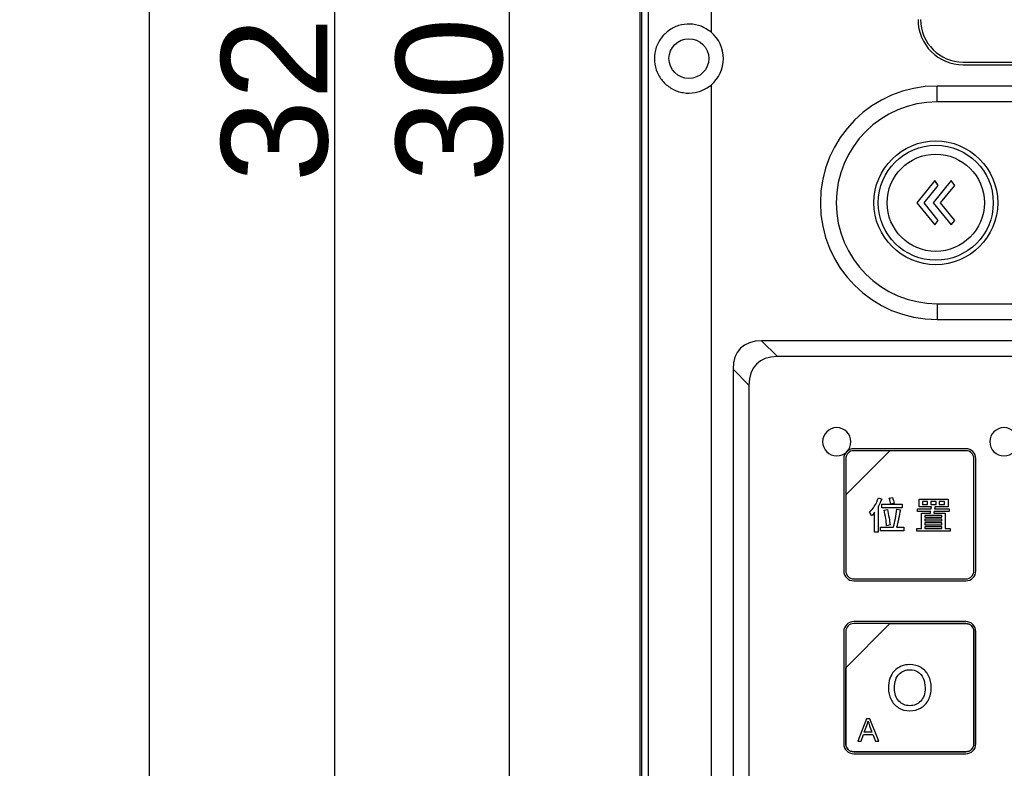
# Model space of a CAD drawing. Header units: millimetres. Extents: x 7180 to 8943, y -2677 to -1782.
# Tile 49 of 101: x 7180 to 7291, y -2176 to -2091. Entities that reach past the tile are written whole.
import ezdxf

# ---------------------------------------------------------------- set-up
doc = ezdxf.new("R2010")
doc.units = ezdxf.units.MM
doc.header["$LTSCALE"] = 3
doc.header["$PDSIZE"] = -1
doc.styles.get("Standard").update_dxf_attribs({"font": 'arial.ttf', "height": 12})
doc.dimstyles.new('ISO-25', dxfattribs={"dimtxt": 12, "dimasz": 6, "dimexe": 0.5, "dimexo": 0.625, "dimtad": 1, "dimdec": 1, "dimdsep": 46, "dimtxsty": 'Standard', "dimcen": 0, "dimclrd": 256, "dimclre": 256, "dimadec": 0, "dimazin": 0, "dimtfac": 1, "dimtdec": 1, "dimtmove": 0, "dimatfit": 3, "dimfxl": 1, "dimlwd": 30, "dimlwe": 30, "dimarcsym": 0})

# ---------------------------------------------------------------- blocks, each defined once
blk = doc.blocks.new('*D299')
at = {"lineweight": 30}
for p, q in [((7254.87, -1941.11), (7234.73, -1941.11)), ((7235.23, -2244.11), (7235.23, -1947.11)), ((7254.87, -2250.11), (7234.73, -2250.11))]:
    blk.add_line(p, q, dxfattribs=at)
for points in [[(7234.23, -1947.11), (7236.23, -1947.11), (7235.23, -1941.11)], [(7234.23, -2244.11), (7236.23, -2244.11), (7235.23, -2250.11)]]:
    blk.add_solid(points)
at = {"layer": 'Defpoints', "color": 0}
for p in [(7235.23, -1941.11), (7255.5, -1941.11), (7255.5, -2250.11)]:
    blk.add_point(p, dxfattribs=at)
at = {"color": 0, "insert": (7228.47, -2095.61), "char_height": 12, "attachment_point": 5, "rotation": 90}
blk.add_mtext('309', dxfattribs=at)
blk = doc.blocks.new('*D301')
at = {"lineweight": 30}
for p, q in [((7251.37, -1935.61), (7214.97, -1935.61)), ((7215.47, -2249.61), (7215.47, -1941.61)), ((7251.37, -2255.61), (7214.97, -2255.61))]:
    blk.add_line(p, q, dxfattribs=at)
for points in [[(7214.47, -1941.61), (7216.47, -1941.61), (7215.47, -1935.61)], [(7214.47, -2249.61), (7216.47, -2249.61), (7215.47, -2255.61)]]:
    blk.add_solid(points)
at = {"layer": 'Defpoints', "color": 0}
for p in [(7215.47, -1935.61), (7252, -1935.61), (7252, -2255.61)]:
    blk.add_point(p, dxfattribs=at)
at = {"color": 0, "insert": (7208.72, -2095.61), "char_height": 12, "attachment_point": 5, "rotation": 90}
blk.add_mtext('320', dxfattribs=at)
blk = doc.blocks.new('*D302')
at = {"lineweight": 30}
for p, q in [((7251.37, -1935.61), (7193.98, -1935.61)), ((7194.48, -1941.61), (7194.48, -2499.61)), ((7251.37, -2505.61), (7193.98, -2505.61))]:
    blk.add_line(p, q, dxfattribs=at)
for points in [[(7193.48, -1941.61), (7195.48, -1941.61), (7194.48, -1935.61)], [(7193.48, -2499.61), (7195.48, -2499.61), (7194.48, -2505.61)]]:
    blk.add_solid(points)
at = {"layer": 'Defpoints', "color": 0}
for p in [(7252, -1935.61), (7194.48, -2505.61), (7252, -2505.61)]:
    blk.add_point(p, dxfattribs=at)
at = {"color": 0, "insert": (7187.72, -2220.61), "char_height": 12, "attachment_point": 5, "rotation": 90}
blk.add_mtext('570', dxfattribs=at)

msp = doc.modelspace()

# ---------------------------------------------------------------- linework, layer by layer
at = {"linetype": 'Continuous', "lineweight": 30}
for p, q in [((7250, -2253.61), (7250, -1937.61)), ((7258, -2060.61), (7258, -2092.62)), ((7286.5, -2096.01), (7463.5, -2096.01)), ((7286.5, -2096.31), (7463.5, -2096.31)), ((7258, -2098.61), (7258, -2245.61)), ((7466.44, -2098.71), (7283.56, -2098.71)), ((7283.56, -2100.5), (7283.56, -2098.71)), ((7466.44, -2100.5), (7283.56, -2100.5)), ((7283.56, -2123.33), (7283.56, -2125.11)), ((7283.56, -2123.33), (7466.44, -2123.33)), ((7283.56, -2125.11), (7466.44, -2125.11)), ((7486.28, -2127.51), (7263.71, -2127.51)), ((7263.71, -2127.51), (7265.5, -2129.3)), ((7484.49, -2129.3), (7265.5, -2129.3)), ((7260.5, -2130.73), (7260.5, -2241.8)), ((7262.28, -2132.52), (7260.5, -2130.73)), ((7262.28, -2132.52), (7262.28, -2240.01))]:
    msp.add_line(p, q, dxfattribs=at)
at = {"linetype": 'Continuous', "lineweight": 30, "flags": 128}
msp.add_lwpolyline([(7250.88, -2060.61), (7250.88, -2062.61), (7250.88, -2070.61), (7250.88, -2102.61), (7250.88, -2230.61), (7250.88, -2241.24), (7250.88, -2252.73), (7250.88, -2252.73)], dxfattribs=at)
at = {"linetype": 'Continuous', "lineweight": 30}
msp.add_circle((7255.5, -2095.61), 2.25, dxfattribs=at)
for centre, radius, start, end in [((7286.5, -2091.21), 5.1, 180, 270), ((7286.5, -2091.21), 4.8, 180, 270), ((7255.5, -2095.61), 3.9, 309.8683, 50.1317), ((7283.56, -2111.91), 13.2, 90, 270), ((7283.56, -2111.91), 11.41, 90, 270)]:
    msp.add_arc(centre, radius, start, end, dxfattribs=at)
for centre in [(7268.27, -2135.29), (7270.06, -2137.08)]:
    msp.add_ellipse(centre, major_axis=(6.93, -6.93), ratio=0.510274, start_param=2.66976, end_param=3.613425, dxfattribs=at)
for points, knots in [([(7250.2, -2253.61), (7250.2, -2252.58), (7250.21, -2250.52), (7250.2, -2246.4), (7250.21, -2231.24), (7250.19, -2168.96), (7250.2, -2108.76), (7250.2, -2060.61)], [0, 0, 0, 0, 0.016007, 0.032056, 0.064133, 0.251696, 1, 1, 1, 1]), ([(7258, -2092.62), (7257.64, -2092.37), (7256.91, -2091.88), (7255.61, -2091.65), (7254.31, -2091.82), (7253.13, -2092.42), (7252.2, -2093.39), (7251.65, -2094.62), (7251.54, -2095.94), (7251.85, -2097.19), (7252.55, -2098.28), (7253.58, -2099.1), (7254.85, -2099.54), (7256.19, -2099.52), (7257.27, -2099.15), (7257.81, -2098.75), (7258, -2098.61)], [0, 0, 0, 0, 0.073123, 0.146253, 0.219342, 0.293647, 0.369574, 0.445312, 0.518447, 0.589378, 0.660986, 0.735271, 0.811387, 0.88683, 0.960529, 1, 1, 1, 1]), ([(7283.41, -2118.91), (7283.41, -2118.91), (7283.41, -2118.91), (7283.41, -2118.91), (7283.41, -2118.91), (7287.26, -2118.91), (7290.41, -2115.76), (7290.41, -2111.91), (7290.41, -2111.91), (7290.41, -2111.91), (7290.41, -2111.91), (7290.41, -2111.91), (7290.41, -2111.91), (7290.41, -2108.06), (7287.26, -2104.91), (7283.41, -2104.91), (7283.41, -2104.91), (7283.41, -2104.91), (7283.41, -2104.91), (7283.41, -2104.91), (7283.41, -2104.91), (7279.56, -2104.91), (7276.41, -2108.06), (7276.41, -2111.91), (7276.41, -2111.91), (7276.41, -2111.91), (7276.41, -2111.91), (7276.41, -2111.91), (7276.41, -2111.91), (7276.41, -2115.76), (7279.56, -2118.91), (7283.41, -2118.91)], [0, 0, 0, 0, 0.111111, 0.111111, 0.111111, 0.111111, 0.222222, 0.222222, 0.222222, 0.222222, 0.333333, 0.333333, 0.333333, 0.333333, 0.444444, 0.444444, 0.444444, 0.444444, 0.555556, 0.555556, 0.555556, 0.555556, 0.666667, 0.666667, 0.666667, 0.666667, 0.777778, 0.777778, 0.777778, 0.777778, 1, 1, 1, 1]), ([(7289.91, -2111.91), (7289.91, -2108.32), (7287, -2105.41), (7283.41, -2105.41), (7283.41, -2105.41), (7279.82, -2105.41), (7276.91, -2108.32), (7276.91, -2111.91), (7276.91, -2111.91), (7276.91, -2115.5), (7279.82, -2118.41), (7283.41, -2118.41), (7283.41, -2118.41), (7287, -2118.41), (7289.91, -2115.5), (7289.91, -2111.91)], [0, 0, 0, 0, 0.2, 0.2, 0.2, 0.2, 0.4, 0.4, 0.4, 0.4, 0.6, 0.6, 0.6, 0.6, 1, 1, 1, 1]), ([(7283.41, -2117.41), (7283.41, -2117.41), (7283.41, -2117.41), (7283.41, -2117.41), (7283.41, -2117.41), (7286.43, -2117.41), (7288.91, -2114.94), (7288.91, -2111.91), (7288.91, -2111.91), (7288.91, -2111.91), (7288.91, -2111.91), (7288.91, -2111.91), (7288.91, -2111.91), (7288.91, -2108.89), (7286.43, -2106.41), (7283.41, -2106.41), (7283.41, -2106.41), (7283.41, -2106.41), (7283.41, -2106.41), (7283.41, -2106.41), (7283.41, -2106.41), (7280.38, -2106.41), (7277.91, -2108.89), (7277.91, -2111.91), (7277.91, -2111.91), (7277.91, -2111.91), (7277.91, -2111.91), (7277.91, -2111.91), (7277.91, -2111.91), (7277.91, -2114.94), (7280.38, -2117.41), (7283.41, -2117.41)], [0, 0, 0, 0, 0.111111, 0.111111, 0.111111, 0.111111, 0.222222, 0.222222, 0.222222, 0.222222, 0.333333, 0.333333, 0.333333, 0.333333, 0.444444, 0.444444, 0.444444, 0.444444, 0.555556, 0.555556, 0.555556, 0.555556, 0.666667, 0.666667, 0.666667, 0.666667, 0.777778, 0.777778, 0.777778, 0.777778, 1, 1, 1, 1]), ([(7283.29, -2114.41), (7283.29, -2114.41), (7281.26, -2111.93), (7281.26, -2111.93), (7281.26, -2111.93), (7281.26, -2111.93), (7283.29, -2109.41), (7283.29, -2109.41), (7283.29, -2109.41), (7283.29, -2109.41), (7283.69, -2109.94), (7283.69, -2109.94), (7283.69, -2109.94), (7283.69, -2109.94), (7282.09, -2111.9), (7282.09, -2111.9), (7282.09, -2111.9), (7282.09, -2111.9), (7283.69, -2113.92), (7283.69, -2113.92), (7283.69, -2113.92), (7283.69, -2113.92), (7283.29, -2114.41), (7283.29, -2114.41)], [0, 0, 0, 0, 0.142857, 0.142857, 0.142857, 0.142857, 0.285714, 0.285714, 0.285714, 0.285714, 0.428571, 0.428571, 0.428571, 0.428571, 0.571429, 0.571429, 0.571429, 0.571429, 0.714286, 0.714286, 0.714286, 0.714286, 1, 1, 1, 1]), ([(7285.16, -2114.41), (7285.16, -2114.41), (7283.12, -2111.93), (7283.12, -2111.93), (7283.12, -2111.93), (7283.12, -2111.93), (7285.16, -2109.41), (7285.16, -2109.41), (7285.16, -2109.41), (7285.16, -2109.41), (7285.55, -2109.94), (7285.55, -2109.94), (7285.55, -2109.94), (7285.55, -2109.94), (7283.95, -2111.9), (7283.95, -2111.9), (7283.95, -2111.9), (7283.95, -2111.9), (7285.55, -2113.92), (7285.55, -2113.92), (7285.55, -2113.92), (7285.55, -2113.92), (7285.16, -2114.41), (7285.16, -2114.41)], [0, 0, 0, 0, 0.142857, 0.142857, 0.142857, 0.142857, 0.285714, 0.285714, 0.285714, 0.285714, 0.428571, 0.428571, 0.428571, 0.428571, 0.571429, 0.571429, 0.571429, 0.571429, 0.714286, 0.714286, 0.714286, 0.714286, 1, 1, 1, 1]), ([(7272.22, -2137.33), (7273.11, -2137.33), (7273.82, -2138.04), (7273.82, -2138.93), (7273.82, -2138.93), (7273.82, -2139.81), (7273.11, -2140.53), (7272.22, -2140.53), (7272.22, -2140.53), (7271.33, -2140.53), (7270.62, -2139.81), (7270.62, -2138.93), (7270.62, -2138.93), (7270.62, -2138.04), (7271.33, -2137.33), (7272.22, -2137.33)], [0, 0, 0, 0, 0.2, 0.2, 0.2, 0.2, 0.4, 0.4, 0.4, 0.4, 0.6, 0.6, 0.6, 0.6, 1, 1, 1, 1]), ([(7291.12, -2137.33), (7292.01, -2137.33), (7292.72, -2138.04), (7292.72, -2138.93), (7292.72, -2138.93), (7292.72, -2139.81), (7292.01, -2140.53), (7291.12, -2140.53), (7291.12, -2140.53), (7290.23, -2140.53), (7289.52, -2139.81), (7289.52, -2138.93), (7289.52, -2138.93), (7289.52, -2138.04), (7290.23, -2137.33), (7291.12, -2137.33)], [0, 0, 0, 0, 0.2, 0.2, 0.2, 0.2, 0.4, 0.4, 0.4, 0.4, 0.6, 0.6, 0.6, 0.6, 1, 1, 1, 1]), ([(7274.13, -2139.71), (7274.13, -2139.71), (7286.82, -2139.71), (7286.82, -2139.71), (7286.82, -2139.71), (7287.44, -2139.71), (7287.94, -2140.22), (7287.94, -2140.83), (7287.94, -2140.83), (7287.94, -2140.83), (7287.94, -2153.53), (7287.94, -2153.53), (7287.94, -2153.53), (7287.94, -2154.15), (7287.44, -2154.65), (7286.82, -2154.65), (7286.82, -2154.65), (7286.82, -2154.65), (7274.13, -2154.65), (7274.13, -2154.65), (7274.13, -2154.65), (7273.51, -2154.65), (7273.01, -2154.15), (7273.01, -2153.53), (7273.01, -2153.53), (7273.01, -2153.53), (7273.01, -2140.83), (7273.01, -2140.83), (7273.01, -2140.83), (7273.01, -2140.22), (7273.51, -2139.71), (7274.13, -2139.71)], [0, 0, 0, 0, 0.111111, 0.111111, 0.111111, 0.111111, 0.222222, 0.222222, 0.222222, 0.222222, 0.333333, 0.333333, 0.333333, 0.333333, 0.444444, 0.444444, 0.444444, 0.444444, 0.555556, 0.555556, 0.555556, 0.555556, 0.666667, 0.666667, 0.666667, 0.666667, 0.777778, 0.777778, 0.777778, 0.777778, 1, 1, 1, 1]), ([(7274.13, -2139.94), (7274.13, -2139.94), (7278.21, -2139.94), (7278.21, -2139.94), (7278.21, -2139.94), (7278.21, -2139.94), (7273.23, -2144.92), (7273.23, -2144.92), (7273.23, -2144.92), (7273.23, -2144.92), (7273.23, -2140.83), (7273.23, -2140.83), (7273.23, -2140.83), (7273.23, -2140.34), (7273.63, -2139.94), (7274.13, -2139.94)], [0, 0, 0, 0, 0.2, 0.2, 0.2, 0.2, 0.4, 0.4, 0.4, 0.4, 0.6, 0.6, 0.6, 0.6, 1, 1, 1, 1]), ([(7278.21, -2139.94), (7278.21, -2139.94), (7278.23, -2139.94), (7278.23, -2139.94), (7278.23, -2139.94), (7278.23, -2139.94), (7286.82, -2139.94), (7286.82, -2139.94), (7286.82, -2139.94), (7287.32, -2139.94), (7287.72, -2140.34), (7287.72, -2140.83), (7287.72, -2140.83), (7287.72, -2140.83), (7287.72, -2153.53), (7287.72, -2153.53), (7287.72, -2153.53), (7287.72, -2154.02), (7287.32, -2154.43), (7286.82, -2154.43), (7286.82, -2154.43), (7286.82, -2154.43), (7274.13, -2154.43), (7274.13, -2154.43), (7274.13, -2154.43), (7273.63, -2154.43), (7273.23, -2154.02), (7273.23, -2153.53), (7273.23, -2153.53), (7273.23, -2153.53), (7273.23, -2145.02), (7273.23, -2145.02), (7273.23, -2145.02), (7273.23, -2145.02), (7273.23, -2144.92), (7273.23, -2144.92), (7273.23, -2144.92), (7273.23, -2144.92), (7278.21, -2139.94), (7278.21, -2139.94)], [0, 0, 0, 0, 0.090909, 0.090909, 0.090909, 0.090909, 0.181818, 0.181818, 0.181818, 0.181818, 0.272727, 0.272727, 0.272727, 0.272727, 0.363636, 0.363636, 0.363636, 0.363636, 0.454545, 0.454545, 0.454545, 0.454545, 0.545455, 0.545455, 0.545455, 0.545455, 0.636364, 0.636364, 0.636364, 0.636364, 0.727273, 0.727273, 0.727273, 0.727273, 0.818182, 0.818182, 0.818182, 0.818182, 1, 1, 1, 1]), ([(7276.93, -2145.28), (7276.71, -2145.9), (7276.33, -2146.52), (7275.93, -2146.91), (7275.93, -2146.91), (7276, -2147), (7276.11, -2147.22), (7276.15, -2147.31), (7276.15, -2147.31), (7276.27, -2147.19), (7276.39, -2147.05), (7276.5, -2146.89), (7276.5, -2146.89), (7276.5, -2146.89), (7276.5, -2149.14), (7276.5, -2149.14), (7276.5, -2149.14), (7276.5, -2149.14), (7276.89, -2149.14), (7276.89, -2149.14), (7276.89, -2149.14), (7276.89, -2149.14), (7276.89, -2146.27), (7276.89, -2146.27), (7276.89, -2146.27), (7277.05, -2145.99), (7277.19, -2145.69), (7277.3, -2145.4), (7277.3, -2145.4), (7277.3, -2145.4), (7276.93, -2145.28), (7276.93, -2145.28)], [0, 0, 0, 0, 0.111111, 0.111111, 0.111111, 0.111111, 0.222222, 0.222222, 0.222222, 0.222222, 0.333333, 0.333333, 0.333333, 0.333333, 0.444444, 0.444444, 0.444444, 0.444444, 0.555556, 0.555556, 0.555556, 0.555556, 0.666667, 0.666667, 0.666667, 0.666667, 0.777778, 0.777778, 0.777778, 0.777778, 1, 1, 1, 1]), ([(7278.72, -2145.87), (7278.68, -2145.69), (7278.59, -2145.43), (7278.51, -2145.22), (7278.51, -2145.22), (7278.51, -2145.22), (7278.14, -2145.31), (7278.14, -2145.31), (7278.14, -2145.31), (7278.22, -2145.53), (7278.3, -2145.81), (7278.33, -2145.98), (7278.33, -2145.98), (7278.33, -2145.98), (7278.72, -2145.87), (7278.72, -2145.87)], [0, 0, 0, 0, 0.2, 0.2, 0.2, 0.2, 0.4, 0.4, 0.4, 0.4, 0.6, 0.6, 0.6, 0.6, 1, 1, 1, 1]), ([(7284.47, -2148.74), (7284.47, -2148.74), (7284.47, -2147.01), (7284.47, -2147.01), (7284.47, -2147.01), (7284.47, -2147.01), (7283.18, -2147.01), (7283.18, -2147.01), (7283.18, -2147.01), (7283.2, -2146.94), (7283.21, -2146.87), (7283.22, -2146.8), (7283.22, -2146.8), (7283.22, -2146.8), (7284.92, -2146.8), (7284.92, -2146.8), (7284.92, -2146.8), (7284.92, -2146.8), (7284.92, -2146.5), (7284.92, -2146.5), (7284.92, -2146.5), (7284.92, -2146.5), (7283.28, -2146.5), (7283.28, -2146.5), (7283.28, -2146.5), (7283.29, -2146.43), (7283.3, -2146.36), (7283.32, -2146.29), (7283.32, -2146.29), (7283.32, -2146.29), (7284.8, -2146.29), (7284.8, -2146.29), (7284.8, -2146.29), (7284.8, -2146.29), (7284.8, -2145.42), (7284.8, -2145.42), (7284.8, -2145.42), (7284.8, -2145.42), (7281.52, -2145.42), (7281.52, -2145.42), (7281.52, -2145.42), (7281.52, -2145.42), (7281.52, -2146.29), (7281.52, -2146.29), (7281.52, -2146.29), (7281.52, -2146.29), (7282.91, -2146.29), (7282.91, -2146.29), (7282.91, -2146.29), (7282.9, -2146.36), (7282.9, -2146.43), (7282.89, -2146.5), (7282.89, -2146.5), (7282.89, -2146.5), (7281.33, -2146.5), (7281.33, -2146.5), (7281.33, -2146.5), (7281.33, -2146.5), (7281.33, -2146.8), (7281.33, -2146.8), (7281.33, -2146.8), (7281.33, -2146.8), (7282.84, -2146.8), (7282.84, -2146.8), (7282.84, -2146.8), (7282.83, -2146.87), (7282.82, -2146.94), (7282.81, -2147.01), (7282.81, -2147.01), (7282.81, -2147.01), (7281.81, -2147.01), (7281.81, -2147.01), (7281.81, -2147.01), (7281.81, -2147.01), (7281.81, -2148.74), (7281.81, -2148.74), (7281.81, -2148.74), (7281.81, -2148.74), (7281.28, -2148.74), (7281.28, -2148.74), (7281.28, -2148.74), (7281.28, -2148.74), (7281.28, -2149.03), (7281.28, -2149.03), (7281.28, -2149.03), (7281.28, -2149.03), (7285.02, -2149.03), (7285.02, -2149.03), (7285.02, -2149.03), (7285.02, -2149.03), (7285.02, -2148.74), (7285.02, -2148.74), (7285.02, -2148.74), (7285.02, -2148.74), (7284.47, -2148.74), (7284.47, -2148.74)], [0, 0, 0, 0, 0.04, 0.04, 0.04, 0.04, 0.08, 0.08, 0.08, 0.08, 0.12, 0.12, 0.12, 0.12, 0.16, 0.16, 0.16, 0.16, 0.2, 0.2, 0.2, 0.2, 0.24, 0.24, 0.24, 0.24, 0.28, 0.28, 0.28, 0.28, 0.32, 0.32, 0.32, 0.32, 0.36, 0.36, 0.36, 0.36, 0.4, 0.4, 0.4, 0.4, 0.44, 0.44, 0.44, 0.44, 0.48, 0.48, 0.48, 0.48, 0.52, 0.52, 0.52, 0.52, 0.56, 0.56, 0.56, 0.56, 0.6, 0.6, 0.6, 0.6, 0.64, 0.64, 0.64, 0.64, 0.68, 0.68, 0.68, 0.68, 0.72, 0.72, 0.72, 0.72, 0.76, 0.76, 0.76, 0.76, 0.8, 0.8, 0.8, 0.8, 0.84, 0.84, 0.84, 0.84, 0.88, 0.88, 0.88, 0.88, 0.92, 0.92, 0.92, 0.92, 1, 1, 1, 1]), ([(7282.48, -2146.01), (7282.48, -2146.01), (7281.89, -2146.01), (7281.89, -2146.01), (7281.89, -2146.01), (7281.89, -2146.01), (7281.89, -2145.69), (7281.89, -2145.69), (7281.89, -2145.69), (7281.89, -2145.69), (7282.48, -2145.69), (7282.48, -2145.69), (7282.48, -2145.69), (7282.48, -2145.69), (7282.48, -2146.01), (7282.48, -2146.01)], [0, 0, 0, 0, 0.2, 0.2, 0.2, 0.2, 0.4, 0.4, 0.4, 0.4, 0.6, 0.6, 0.6, 0.6, 1, 1, 1, 1]), ([(7282.84, -2145.69), (7282.84, -2145.69), (7283.44, -2145.69), (7283.44, -2145.69), (7283.44, -2145.69), (7283.44, -2145.69), (7283.44, -2146.01), (7283.44, -2146.01), (7283.44, -2146.01), (7283.44, -2146.01), (7282.84, -2146.01), (7282.84, -2146.01), (7282.84, -2146.01), (7282.84, -2146.01), (7282.84, -2145.69), (7282.84, -2145.69)], [0, 0, 0, 0, 0.2, 0.2, 0.2, 0.2, 0.4, 0.4, 0.4, 0.4, 0.6, 0.6, 0.6, 0.6, 1, 1, 1, 1]), ([(7283.8, -2145.69), (7283.8, -2145.69), (7284.41, -2145.69), (7284.41, -2145.69), (7284.41, -2145.69), (7284.41, -2145.69), (7284.41, -2146.01), (7284.41, -2146.01), (7284.41, -2146.01), (7284.41, -2146.01), (7283.8, -2146.01), (7283.8, -2146.01), (7283.8, -2146.01), (7283.8, -2146.01), (7283.8, -2145.69), (7283.8, -2145.69)], [0, 0, 0, 0, 0.2, 0.2, 0.2, 0.2, 0.4, 0.4, 0.4, 0.4, 0.6, 0.6, 0.6, 0.6, 1, 1, 1, 1]), ([(7278.98, -2148.6), (7279.13, -2148.06), (7279.29, -2147.27), (7279.41, -2146.63), (7279.41, -2146.63), (7279.41, -2146.63), (7279, -2146.56), (7279, -2146.56), (7279, -2146.56), (7278.93, -2147.19), (7278.77, -2148.04), (7278.62, -2148.6), (7278.62, -2148.6), (7278.62, -2148.6), (7277.15, -2148.6), (7277.15, -2148.6), (7277.15, -2148.6), (7277.15, -2148.6), (7277.15, -2148.98), (7277.15, -2148.98), (7277.15, -2148.98), (7277.15, -2148.98), (7279.78, -2148.98), (7279.78, -2148.98), (7279.78, -2148.98), (7279.78, -2148.98), (7279.78, -2148.6), (7279.78, -2148.6), (7279.78, -2148.6), (7279.78, -2148.6), (7278.98, -2148.6), (7278.98, -2148.6)], [0, 0, 0, 0, 0.111111, 0.111111, 0.111111, 0.111111, 0.222222, 0.222222, 0.222222, 0.222222, 0.333333, 0.333333, 0.333333, 0.333333, 0.444444, 0.444444, 0.444444, 0.444444, 0.555556, 0.555556, 0.555556, 0.555556, 0.666667, 0.666667, 0.666667, 0.666667, 0.777778, 0.777778, 0.777778, 0.777778, 1, 1, 1, 1]), ([(7279.62, -2146), (7279.62, -2146), (7277.32, -2146), (7277.32, -2146), (7277.32, -2146), (7277.32, -2146), (7277.32, -2146.39), (7277.32, -2146.39), (7277.32, -2146.39), (7277.32, -2146.39), (7279.62, -2146.39), (7279.62, -2146.39), (7279.62, -2146.39), (7279.62, -2146.39), (7279.62, -2146), (7279.62, -2146)], [0, 0, 0, 0, 0.2, 0.2, 0.2, 0.2, 0.4, 0.4, 0.4, 0.4, 0.6, 0.6, 0.6, 0.6, 1, 1, 1, 1]), ([(7278.24, -2148.32), (7278.2, -2147.9), (7278.07, -2147.16), (7277.94, -2146.59), (7277.94, -2146.59), (7277.94, -2146.59), (7277.58, -2146.67), (7277.58, -2146.67), (7277.58, -2146.67), (7277.7, -2147.25), (7277.82, -2148), (7277.85, -2148.44), (7277.85, -2148.44), (7277.85, -2148.44), (7278.24, -2148.32), (7278.24, -2148.32)], [0, 0, 0, 0, 0.2, 0.2, 0.2, 0.2, 0.4, 0.4, 0.4, 0.4, 0.6, 0.6, 0.6, 0.6, 1, 1, 1, 1]), ([(7284.08, -2147.26), (7284.08, -2147.26), (7284.08, -2147.47), (7284.08, -2147.47), (7284.08, -2147.47), (7284.08, -2147.47), (7282.18, -2147.47), (7282.18, -2147.47), (7282.18, -2147.47), (7282.18, -2147.47), (7282.18, -2147.26), (7282.18, -2147.26), (7282.18, -2147.26), (7282.18, -2147.26), (7284.08, -2147.26), (7284.08, -2147.26)], [0, 0, 0, 0, 0.2, 0.2, 0.2, 0.2, 0.4, 0.4, 0.4, 0.4, 0.6, 0.6, 0.6, 0.6, 1, 1, 1, 1]), ([(7284.08, -2147.88), (7284.08, -2147.88), (7282.18, -2147.88), (7282.18, -2147.88), (7282.18, -2147.88), (7282.18, -2147.88), (7282.18, -2147.68), (7282.18, -2147.68), (7282.18, -2147.68), (7282.18, -2147.68), (7284.08, -2147.68), (7284.08, -2147.68), (7284.08, -2147.68), (7284.08, -2147.68), (7284.08, -2147.88), (7284.08, -2147.88)], [0, 0, 0, 0, 0.2, 0.2, 0.2, 0.2, 0.4, 0.4, 0.4, 0.4, 0.6, 0.6, 0.6, 0.6, 1, 1, 1, 1]), ([(7282.18, -2148.1), (7282.18, -2148.1), (7284.08, -2148.1), (7284.08, -2148.1), (7284.08, -2148.1), (7284.08, -2148.1), (7284.08, -2148.31), (7284.08, -2148.31), (7284.08, -2148.31), (7284.08, -2148.31), (7282.18, -2148.31), (7282.18, -2148.31), (7282.18, -2148.31), (7282.18, -2148.31), (7282.18, -2148.1), (7282.18, -2148.1)], [0, 0, 0, 0, 0.2, 0.2, 0.2, 0.2, 0.4, 0.4, 0.4, 0.4, 0.6, 0.6, 0.6, 0.6, 1, 1, 1, 1]), ([(7282.18, -2148.53), (7282.18, -2148.53), (7284.08, -2148.53), (7284.08, -2148.53), (7284.08, -2148.53), (7284.08, -2148.53), (7284.08, -2148.74), (7284.08, -2148.74), (7284.08, -2148.74), (7284.08, -2148.74), (7282.18, -2148.74), (7282.18, -2148.74), (7282.18, -2148.74), (7282.18, -2148.74), (7282.18, -2148.53), (7282.18, -2148.53)], [0, 0, 0, 0, 0.2, 0.2, 0.2, 0.2, 0.4, 0.4, 0.4, 0.4, 0.6, 0.6, 0.6, 0.6, 1, 1, 1, 1]), ([(7274.13, -2159.26), (7274.13, -2159.26), (7286.82, -2159.26), (7286.82, -2159.26), (7286.82, -2159.26), (7287.44, -2159.26), (7287.94, -2159.77), (7287.94, -2160.38), (7287.94, -2160.38), (7287.94, -2160.38), (7287.94, -2173.08), (7287.94, -2173.08), (7287.94, -2173.08), (7287.94, -2173.7), (7287.44, -2174.2), (7286.82, -2174.2), (7286.82, -2174.2), (7286.82, -2174.2), (7274.13, -2174.2), (7274.13, -2174.2), (7274.13, -2174.2), (7273.51, -2174.2), (7273.01, -2173.7), (7273.01, -2173.08), (7273.01, -2173.08), (7273.01, -2173.08), (7273.01, -2160.38), (7273.01, -2160.38), (7273.01, -2160.38), (7273.01, -2159.77), (7273.51, -2159.26), (7274.13, -2159.26)], [0, 0, 0, 0, 0.111111, 0.111111, 0.111111, 0.111111, 0.222222, 0.222222, 0.222222, 0.222222, 0.333333, 0.333333, 0.333333, 0.333333, 0.444444, 0.444444, 0.444444, 0.444444, 0.555556, 0.555556, 0.555556, 0.555556, 0.666667, 0.666667, 0.666667, 0.666667, 0.777778, 0.777778, 0.777778, 0.777778, 1, 1, 1, 1]), ([(7274.13, -2159.49), (7274.13, -2159.49), (7278.21, -2159.49), (7278.21, -2159.49), (7278.21, -2159.49), (7278.21, -2159.49), (7273.23, -2164.47), (7273.23, -2164.47), (7273.23, -2164.47), (7273.23, -2164.47), (7273.23, -2160.38), (7273.23, -2160.38), (7273.23, -2160.38), (7273.23, -2159.89), (7273.63, -2159.49), (7274.13, -2159.49)], [0, 0, 0, 0, 0.2, 0.2, 0.2, 0.2, 0.4, 0.4, 0.4, 0.4, 0.6, 0.6, 0.6, 0.6, 1, 1, 1, 1]), ([(7278.21, -2159.49), (7278.21, -2159.49), (7278.23, -2159.49), (7278.23, -2159.49), (7278.23, -2159.49), (7278.23, -2159.49), (7286.82, -2159.49), (7286.82, -2159.49), (7286.82, -2159.49), (7287.32, -2159.49), (7287.72, -2159.89), (7287.72, -2160.38), (7287.72, -2160.38), (7287.72, -2160.38), (7287.72, -2173.08), (7287.72, -2173.08), (7287.72, -2173.08), (7287.72, -2173.57), (7287.32, -2173.98), (7286.82, -2173.98), (7286.82, -2173.98), (7286.82, -2173.98), (7274.13, -2173.98), (7274.13, -2173.98), (7274.13, -2173.98), (7273.63, -2173.98), (7273.23, -2173.57), (7273.23, -2173.08), (7273.23, -2173.08), (7273.23, -2173.08), (7273.23, -2164.57), (7273.23, -2164.57), (7273.23, -2164.57), (7273.23, -2164.57), (7273.23, -2164.47), (7273.23, -2164.47), (7273.23, -2164.47), (7273.23, -2164.47), (7278.21, -2159.49), (7278.21, -2159.49)], [0, 0, 0, 0, 0.090909, 0.090909, 0.090909, 0.090909, 0.181818, 0.181818, 0.181818, 0.181818, 0.272727, 0.272727, 0.272727, 0.272727, 0.363636, 0.363636, 0.363636, 0.363636, 0.454545, 0.454545, 0.454545, 0.454545, 0.545455, 0.545455, 0.545455, 0.545455, 0.636364, 0.636364, 0.636364, 0.636364, 0.727273, 0.727273, 0.727273, 0.727273, 0.818182, 0.818182, 0.818182, 0.818182, 1, 1, 1, 1]), ([(7287.72, -2173.08), (7287.72, -2173.08), (7287.72, -2160.38), (7287.72, -2160.38), (7287.72, -2160.38), (7287.72, -2159.89), (7287.32, -2159.49), (7286.82, -2159.49), (7286.82, -2159.49), (7286.82, -2159.49), (7278.23, -2159.49), (7278.23, -2159.49), (7278.23, -2159.49), (7278.23, -2159.49), (7278.21, -2159.49), (7278.21, -2159.49), (7278.21, -2159.49), (7278.21, -2159.49), (7273.23, -2164.47), (7273.23, -2164.47), (7273.23, -2164.47), (7273.23, -2164.47), (7273.23, -2164.57), (7273.23, -2164.57), (7273.23, -2164.57), (7273.23, -2164.57), (7273.23, -2173.08), (7273.23, -2173.08), (7273.23, -2173.08), (7273.23, -2173.57), (7273.63, -2173.98), (7274.13, -2173.98), (7274.13, -2173.98), (7274.13, -2173.98), (7286.82, -2173.98), (7286.82, -2173.98), (7286.82, -2173.98), (7287.32, -2173.98), (7287.72, -2173.57), (7287.72, -2173.08)], [0, 0, 0, 0, 0.090909, 0.090909, 0.090909, 0.090909, 0.181818, 0.181818, 0.181818, 0.181818, 0.272727, 0.272727, 0.272727, 0.272727, 0.363636, 0.363636, 0.363636, 0.363636, 0.454545, 0.454545, 0.454545, 0.454545, 0.545455, 0.545455, 0.545455, 0.545455, 0.636364, 0.636364, 0.636364, 0.636364, 0.727273, 0.727273, 0.727273, 0.727273, 0.818182, 0.818182, 0.818182, 0.818182, 1, 1, 1, 1]), ([(7278.06, -2166.8), (7278.06, -2165.96), (7278.28, -2165.31), (7278.73, -2164.83), (7278.73, -2164.83), (7279.19, -2164.36), (7279.77, -2164.12), (7280.48, -2164.12), (7280.48, -2164.12), (7280.95, -2164.12), (7281.37, -2164.23), (7281.74, -2164.46), (7281.74, -2164.46), (7282.11, -2164.68), (7282.4, -2164.99), (7282.6, -2165.39), (7282.6, -2165.39), (7282.79, -2165.78), (7282.89, -2166.24), (7282.89, -2166.74), (7282.89, -2166.74), (7282.89, -2167.25), (7282.79, -2167.71), (7282.58, -2168.11), (7282.58, -2168.11), (7282.37, -2168.52), (7282.08, -2168.82), (7281.7, -2169.03), (7281.7, -2169.03), (7281.32, -2169.24), (7280.91, -2169.34), (7280.48, -2169.34), (7280.48, -2169.34), (7280, -2169.34), (7279.57, -2169.23), (7279.2, -2169), (7279.2, -2169), (7278.83, -2168.77), (7278.54, -2168.46), (7278.35, -2168.06), (7278.35, -2168.06), (7278.16, -2167.66), (7278.06, -2167.24), (7278.06, -2166.8)], [0, 0, 0, 0, 0.083333, 0.083333, 0.083333, 0.083333, 0.166667, 0.166667, 0.166667, 0.166667, 0.25, 0.25, 0.25, 0.25, 0.333333, 0.333333, 0.333333, 0.333333, 0.416667, 0.416667, 0.416667, 0.416667, 0.5, 0.5, 0.5, 0.5, 0.583333, 0.583333, 0.583333, 0.583333, 0.666667, 0.666667, 0.666667, 0.666667, 0.75, 0.75, 0.75, 0.75, 0.833333, 0.833333, 0.833333, 0.833333, 1, 1, 1, 1]), ([(7278.75, -2166.81), (7278.75, -2167.42), (7278.91, -2167.9), (7279.24, -2168.25), (7279.24, -2168.25), (7279.57, -2168.6), (7279.98, -2168.77), (7280.47, -2168.77), (7280.47, -2168.77), (7280.97, -2168.77), (7281.39, -2168.59), (7281.71, -2168.24), (7281.71, -2168.24), (7282.04, -2167.89), (7282.2, -2167.39), (7282.2, -2166.74), (7282.2, -2166.74), (7282.2, -2166.33), (7282.13, -2165.97), (7281.99, -2165.66), (7281.99, -2165.66), (7281.85, -2165.36), (7281.65, -2165.12), (7281.38, -2164.95), (7281.38, -2164.95), (7281.11, -2164.78), (7280.82, -2164.7), (7280.48, -2164.7), (7280.48, -2164.7), (7280.01, -2164.7), (7279.6, -2164.86), (7279.26, -2165.19), (7279.26, -2165.19), (7278.92, -2165.51), (7278.75, -2166.05), (7278.75, -2166.81)], [0, 0, 0, 0, 0.1, 0.1, 0.1, 0.1, 0.2, 0.2, 0.2, 0.2, 0.3, 0.3, 0.3, 0.3, 0.4, 0.4, 0.4, 0.4, 0.5, 0.5, 0.5, 0.5, 0.6, 0.6, 0.6, 0.6, 0.7, 0.7, 0.7, 0.7, 0.8, 0.8, 0.8, 0.8, 1, 1, 1, 1]), ([(7274.6, -2172.78), (7274.6, -2172.78), (7275.57, -2170.25), (7275.57, -2170.25), (7275.57, -2170.25), (7275.57, -2170.25), (7275.94, -2170.25), (7275.94, -2170.25), (7275.94, -2170.25), (7275.94, -2170.25), (7276.97, -2172.78), (7276.97, -2172.78), (7276.97, -2172.78), (7276.97, -2172.78), (7276.59, -2172.78), (7276.59, -2172.78), (7276.59, -2172.78), (7276.59, -2172.78), (7276.3, -2172.02), (7276.3, -2172.02), (7276.3, -2172.02), (7276.3, -2172.02), (7275.23, -2172.02), (7275.23, -2172.02), (7275.23, -2172.02), (7275.23, -2172.02), (7274.96, -2172.78), (7274.96, -2172.78), (7274.96, -2172.78), (7274.96, -2172.78), (7274.6, -2172.78), (7274.6, -2172.78)], [0, 0, 0, 0, 0.111111, 0.111111, 0.111111, 0.111111, 0.222222, 0.222222, 0.222222, 0.222222, 0.333333, 0.333333, 0.333333, 0.333333, 0.444444, 0.444444, 0.444444, 0.444444, 0.555556, 0.555556, 0.555556, 0.555556, 0.666667, 0.666667, 0.666667, 0.666667, 0.777778, 0.777778, 0.777778, 0.777778, 1, 1, 1, 1]), ([(7275.33, -2171.74), (7275.33, -2171.74), (7276.19, -2171.74), (7276.19, -2171.74), (7276.19, -2171.74), (7276.19, -2171.74), (7275.93, -2171.04), (7275.93, -2171.04), (7275.93, -2171.04), (7275.85, -2170.83), (7275.79, -2170.65), (7275.75, -2170.52), (7275.75, -2170.52), (7275.71, -2170.68), (7275.67, -2170.84), (7275.61, -2171), (7275.61, -2171), (7275.61, -2171), (7275.33, -2171.74), (7275.33, -2171.74)], [0, 0, 0, 0, 0.166667, 0.166667, 0.166667, 0.166667, 0.333333, 0.333333, 0.333333, 0.333333, 0.5, 0.5, 0.5, 0.5, 0.666667, 0.666667, 0.666667, 0.666667, 1, 1, 1, 1])]:
    msp.add_open_spline(points, degree=3, knots=knots, dxfattribs=at)

# ---------------------------------------------------------------- dimensions: what is measured, and where the dimension line sits
for base, p1, p2, picture, middle in [((7194.48, -2505.61), (7252, -1935.61), (7252, -2505.61), '*D302', (7187.72, -2220.61)), ((7215.47, -1935.61), (7252, -2255.61), (7252, -1935.61), '*D301', (7208.72, -2095.61)), ((7235.23, -1941.11), (7255.5, -2250.11), (7255.5, -1941.11), '*D299', (7228.47, -2095.61))]:
    dim = msp.add_linear_dim(base=base, p1=p1, p2=p2, angle=90, dimstyle='ISO-25')
    dim.commit()
    dim.dimension.update_dxf_attribs({"geometry": picture, "text_midpoint": middle})

doc.saveas('drawing.dxf')
